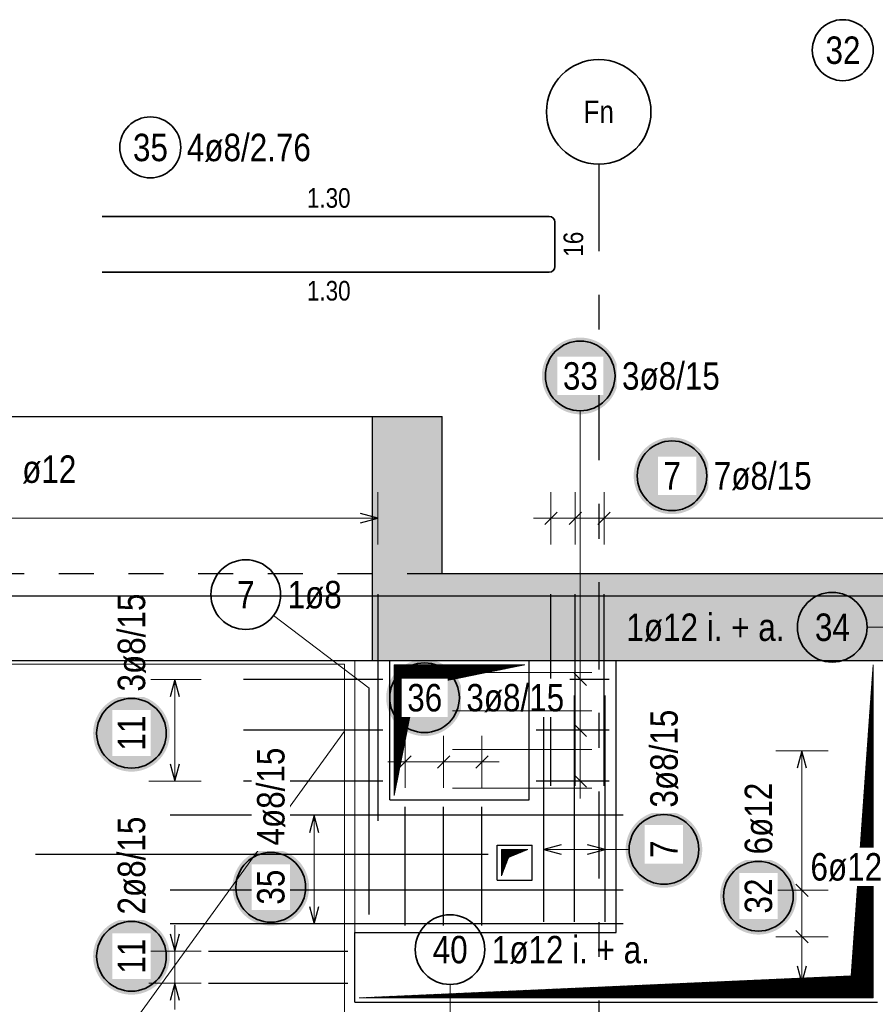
# Model space of a CAD drawing. Header units: millimetres. Extents: x -16 to 44.7, y 0 to 21.2.
# Tile 20 of 49: x 16.4 to 18.8, y 8.5 to 11.3. Entities that reach past the tile are written whole.
import ezdxf
from ezdxf.enums import TextEntityAlignment as Align

# ---------------------------------------------------------------- set-up
doc = ezdxf.new("R2010")
doc.units = ezdxf.units.MM
doc.linetypes.add('DASHDOTX2', pattern=[2, 1, -0.5, 0, -0.5])
doc.linetypes.add('HIDDEN', pattern=[0.375, 0.25, -0.125])
doc.layers.add('nplo Bewehrung', color=7, linetype='Continuous', lineweight=20)
doc.styles.add('Arial Narrow', font='ARIALN.TTF')
pattern_1 = [(45, (0, 0), (-0.00183847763, 0.00183847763), [])]

msp = doc.modelspace()

# ---------------------------------------------------------------- hatches: boundary and pattern name
at = {"lineweight": 25, "true_color": 0xffffff}
for points in [[(18.07799, 10.272611), (18.077923, 10.27645), (18.077722, 10.280284), (18.077387, 10.284109), (18.076919, 10.28792), (18.076319, 10.291713), (18.075586, 10.295482), (18.074722, 10.299223), (18.073729, 10.302931), (18.072606, 10.306603), (18.071356, 10.310234), (18.06998, 10.313818), (18.06848, 10.317352), (18.066857, 10.320832), (18.065114, 10.324253), (18.063253, 10.327611), (18.061275, 10.330902), (18.059184, 10.334123), (18.056982, 10.337268), (18.054671, 10.340334), (18.052255, 10.343318), (18.049736, 10.346216), (18.047117, 10.349024), (18.044402, 10.351739), (18.041594, 10.354357), (18.038697, 10.356876), (18.035713, 10.359292), (18.032646, 10.361603), (18.029501, 10.363805), (18.026281, 10.365897), (18.02299, 10.367874), (18.019632, 10.369736), (18.016211, 10.371479), (18.012731, 10.373101), (18.009197, 10.374602), (18.005612, 10.375977), (18.001982, 10.377228), (17.99831, 10.37835), (17.994601, 10.379344), (17.99086, 10.380208), (17.987091, 10.38094), (17.983299, 10.381541), (17.979488, 10.382009), (17.975663, 10.382343), (17.971829, 10.382544), (17.96799, 10.382611), (17.964151, 10.382544), (17.960317, 10.382343), (17.956492, 10.382009), (17.952681, 10.381541), (17.948889, 10.38094), (17.94512, 10.380208), (17.941379, 10.379344), (17.93767, 10.37835), (17.933998, 10.377228), (17.930368, 10.375977), (17.926783, 10.374602), (17.923249, 10.373101), (17.919769, 10.371479), (17.916348, 10.369736), (17.91299, 10.367874), (17.909699, 10.365897), (17.906479, 10.363805), (17.903334, 10.361603), (17.900267, 10.359292), (17.897283, 10.356876), (17.894386, 10.354357), (17.891578, 10.351739), (17.888863, 10.349024), (17.886244, 10.346216), (17.883725, 10.343318), (17.881309, 10.340334), (17.878998, 10.337268), (17.876796, 10.334123), (17.874705, 10.330902), (17.872727, 10.327611), (17.870866, 10.324253), (17.869123, 10.320832), (17.8675, 10.317352), (17.866, 10.313818), (17.864624, 10.310234), (17.863374, 10.306603), (17.862251, 10.302931), (17.861257, 10.299223), (17.860394, 10.295482), (17.859661, 10.291713), (17.85906, 10.28792), (17.858593, 10.284109), (17.858258, 10.280284), (17.858057, 10.27645), (17.85799, 10.272611), (17.858057, 10.268772), (17.858258, 10.264938), (17.858593, 10.261113), (17.85906, 10.257302), (17.859661, 10.25351), (17.860394, 10.249741), (17.861257, 10.246), (17.862251, 10.242291), (17.863374, 10.238619), (17.864624, 10.234989), (17.866, 10.231405), (17.8675, 10.22787), (17.869123, 10.22439), (17.870866, 10.220969), (17.872727, 10.217611), (17.874705, 10.21432), (17.876796, 10.2111), (17.878998, 10.207955), (17.881309, 10.204889), (17.883725, 10.201905), (17.886244, 10.199007), (17.888863, 10.196199), (17.891578, 10.193484), (17.894386, 10.190865), (17.897283, 10.188346), (17.900267, 10.18593), (17.903334, 10.183619), (17.906479, 10.181417), (17.909699, 10.179326), (17.91299, 10.177348), (17.916348, 10.175487), (17.919769, 10.173744), (17.923249, 10.172121), (17.926783, 10.170621), (17.930368, 10.169245), (17.933998, 10.167995), (17.93767, 10.166872), (17.941379, 10.165879), (17.94512, 10.165015), (17.948889, 10.164282), (17.952681, 10.163682), (17.956492, 10.163214), (17.960317, 10.162879), (17.964151, 10.162678), (17.96799, 10.162611), (17.971829, 10.162678), (17.975663, 10.162879), (17.979488, 10.163214), (17.983299, 10.163682), (17.987091, 10.164282), (17.99086, 10.165015), (17.994601, 10.165879), (17.99831, 10.166872), (18.001982, 10.167995), (18.005612, 10.169245), (18.009197, 10.170621), (18.012731, 10.172121), (18.016211, 10.173744), (18.019632, 10.175487), (18.02299, 10.177348), (18.026281, 10.179326), (18.029501, 10.181417), (18.032646, 10.183619), (18.035713, 10.18593), (18.038697, 10.188346), (18.041594, 10.190865), (18.044402, 10.193484), (18.047117, 10.196199), (18.049736, 10.199007), (18.052255, 10.201905), (18.054671, 10.204889), (18.056982, 10.207955), (18.059184, 10.2111), (18.061275, 10.21432), (18.063253, 10.217611), (18.065114, 10.220969), (18.066857, 10.22439), (18.06848, 10.22787), (18.06998, 10.231405), (18.071356, 10.234989), (18.072606, 10.238619), (18.073729, 10.242291), (18.074722, 10.246), (18.075586, 10.249741), (18.076319, 10.25351), (18.076919, 10.257302), (18.077387, 10.261113), (18.077722, 10.264938)], [(18.341532, 9.986055), (18.341465, 9.989894), (18.341264, 9.993728), (18.340929, 9.997553), (18.340461, 10.001364), (18.33986, 10.005157), (18.339128, 10.008926), (18.338264, 10.012667), (18.33727, 10.016375), (18.336148, 10.020047), (18.334898, 10.023677), (18.333522, 10.027262), (18.332022, 10.030796), (18.330399, 10.034276), (18.328656, 10.037697), (18.326794, 10.041055), (18.324817, 10.044346), (18.322726, 10.047566), (18.320523, 10.050712), (18.318213, 10.053778), (18.315796, 10.056762), (18.313278, 10.05966), (18.310659, 10.062468), (18.307944, 10.065183), (18.305136, 10.067801), (18.302238, 10.07032), (18.299254, 10.072736), (18.296188, 10.075047), (18.293043, 10.077249), (18.289823, 10.079341), (18.286532, 10.081318), (18.283173, 10.08318), (18.279752, 10.084923), (18.276273, 10.086545), (18.272738, 10.088045), (18.269154, 10.089421), (18.265523, 10.090671), (18.261852, 10.091794), (18.258143, 10.092788), (18.254402, 10.093652), (18.250633, 10.094384), (18.246841, 10.094985), (18.24303, 10.095453), (18.239205, 10.095787), (18.235371, 10.095988), (18.231532, 10.096055), (18.227693, 10.095988), (18.223858, 10.095787), (18.220033, 10.095453), (18.216223, 10.094985), (18.21243, 10.094384), (18.208661, 10.093652), (18.20492, 10.092788), (18.201211, 10.091794), (18.19754, 10.090671), (18.193909, 10.089421), (18.190325, 10.088045), (18.186791, 10.086545), (18.183311, 10.084923), (18.17989, 10.08318), (18.176532, 10.081318), (18.17324, 10.079341), (18.17002, 10.077249), (18.166875, 10.075047), (18.163809, 10.072736), (18.160825, 10.07032), (18.157927, 10.067801), (18.155119, 10.065183), (18.152404, 10.062468), (18.149786, 10.05966), (18.147267, 10.056762), (18.14485, 10.053778), (18.14254, 10.050712), (18.140337, 10.047566), (18.138246, 10.044346), (18.136269, 10.041055), (18.134407, 10.037697), (18.132664, 10.034276), (18.131042, 10.030796), (18.129541, 10.027262), (18.128165, 10.023677), (18.126915, 10.020047), (18.125793, 10.016375), (18.124799, 10.012667), (18.123935, 10.008926), (18.123203, 10.005157), (18.122602, 10.001364), (18.122134, 9.997553), (18.1218, 9.993728), (18.121599, 9.989894), (18.121532, 9.986055), (18.121599, 9.982216), (18.1218, 9.978382), (18.122134, 9.974557), (18.122602, 9.970746), (18.123203, 9.966954), (18.123935, 9.963185), (18.124799, 9.959444), (18.125793, 9.955735), (18.126915, 9.952063), (18.128165, 9.948433), (18.129541, 9.944849), (18.131042, 9.941314), (18.132664, 9.937834), (18.134407, 9.934413), (18.136269, 9.931055), (18.138246, 9.927764), (18.140337, 9.924544), (18.14254, 9.921399), (18.14485, 9.918333), (18.147267, 9.915349), (18.149786, 9.912451), (18.152404, 9.909643), (18.155119, 9.906928), (18.157927, 9.904309), (18.160825, 9.90179), (18.163809, 9.899374), (18.166875, 9.897063), (18.17002, 9.894861), (18.17324, 9.89277), (18.176532, 9.890792), (18.17989, 9.888931), (18.183311, 9.887188), (18.186791, 9.885565), (18.190325, 9.884065), (18.193909, 9.882689), (18.19754, 9.881439), (18.201211, 9.880316), (18.20492, 9.879323), (18.208661, 9.878459), (18.21243, 9.877726), (18.216223, 9.877126), (18.220033, 9.876658), (18.223858, 9.876323), (18.227693, 9.876122), (18.231532, 9.876055), (18.235371, 9.876122), (18.239205, 9.876323), (18.24303, 9.876658), (18.246841, 9.877126), (18.250633, 9.877726), (18.254402, 9.878459), (18.258143, 9.879323), (18.261852, 9.880316), (18.265523, 9.881439), (18.269154, 9.882689), (18.272738, 9.884065), (18.276273, 9.885565), (18.279752, 9.887188), (18.283173, 9.888931), (18.286532, 9.890792), (18.289823, 9.89277), (18.293043, 9.894861), (18.296188, 9.897063), (18.299254, 9.899374), (18.302238, 9.90179), (18.305136, 9.904309), (18.307944, 9.906928), (18.310659, 9.909643), (18.313278, 9.912451), (18.315796, 9.915349), (18.318213, 9.918333), (18.320523, 9.921399), (18.322726, 9.924544), (18.324817, 9.927764), (18.326794, 9.931055), (18.328656, 9.934413), (18.330399, 9.937834), (18.332022, 9.941314), (18.333522, 9.944849), (18.334898, 9.948433), (18.336148, 9.952063), (18.33727, 9.955735), (18.338264, 9.959444), (18.339128, 9.963185), (18.33986, 9.966954), (18.340461, 9.970746), (18.340929, 9.974557), (18.341264, 9.978382)], [(17.631043, 9.349265), (17.630976, 9.353104), (17.630775, 9.356938), (17.630441, 9.360763), (17.629973, 9.364574), (17.629372, 9.368366), (17.62864, 9.372135), (17.627776, 9.375876), (17.626782, 9.379585), (17.62566, 9.383256), (17.624409, 9.386887), (17.623034, 9.390471), (17.621533, 9.394006), (17.619911, 9.397485), (17.618168, 9.400906), (17.616306, 9.404265), (17.614329, 9.407556), (17.612237, 9.410776), (17.610035, 9.413921), (17.607724, 9.416987), (17.605308, 9.419971), (17.602789, 9.422869), (17.600171, 9.425677), (17.597456, 9.428392), (17.594648, 9.431011), (17.59175, 9.433529), (17.588766, 9.435946), (17.5857, 9.438256), (17.582555, 9.440459), (17.579334, 9.44255), (17.576043, 9.444527), (17.572685, 9.446389), (17.569264, 9.448132), (17.565784, 9.449755), (17.56225, 9.451255), (17.558666, 9.452631), (17.555035, 9.453881), (17.551363, 9.455003), (17.547655, 9.455997), (17.543914, 9.456861), (17.540145, 9.457593), (17.536352, 9.458194), (17.532541, 9.458662), (17.528717, 9.458997), (17.524882, 9.459198), (17.521043, 9.459265), (17.517204, 9.459198), (17.51337, 9.458997), (17.509545, 9.458662), (17.505734, 9.458194), (17.501942, 9.457593), (17.498173, 9.456861), (17.494432, 9.455997), (17.490723, 9.455003), (17.487051, 9.453881), (17.483421, 9.452631), (17.479837, 9.451255), (17.476302, 9.449755), (17.472822, 9.448132), (17.469401, 9.446389), (17.466043, 9.444527), (17.462752, 9.44255), (17.459532, 9.440459), (17.456387, 9.438256), (17.453321, 9.435946), (17.450337, 9.433529), (17.447439, 9.431011), (17.444631, 9.428392), (17.441916, 9.425677), (17.439297, 9.422869), (17.436778, 9.419971), (17.434362, 9.416987), (17.432051, 9.413921), (17.429849, 9.410776), (17.427758, 9.407556), (17.425781, 9.404265), (17.423919, 9.400906), (17.422176, 9.397485), (17.420553, 9.394006), (17.419053, 9.390471), (17.417677, 9.386887), (17.416427, 9.383256), (17.415305, 9.379585), (17.414311, 9.375876), (17.413447, 9.372135), (17.412714, 9.368366), (17.412114, 9.364574), (17.411646, 9.360763), (17.411311, 9.356938), (17.41111, 9.353104), (17.411043, 9.349265), (17.41111, 9.345426), (17.411311, 9.341591), (17.411646, 9.337766), (17.412114, 9.333956), (17.412714, 9.330163), (17.413447, 9.326394), (17.414311, 9.322653), (17.415305, 9.318944), (17.416427, 9.315273), (17.417677, 9.311642), (17.419053, 9.308058), (17.420553, 9.304524), (17.422176, 9.301044), (17.423919, 9.297623), (17.425781, 9.294265), (17.427758, 9.290973), (17.429849, 9.287753), (17.432051, 9.284608), (17.434362, 9.281542), (17.436778, 9.278558), (17.439297, 9.27566), (17.441916, 9.272852), (17.444631, 9.270137), (17.447439, 9.267519), (17.450337, 9.265), (17.453321, 9.262583), (17.456387, 9.260273), (17.459532, 9.25807), (17.462752, 9.255979), (17.466043, 9.254002), (17.469401, 9.25214), (17.472822, 9.250397), (17.476302, 9.248775), (17.479837, 9.247274), (17.483421, 9.245898), (17.487051, 9.244648), (17.490723, 9.243526), (17.494432, 9.242532), (17.498173, 9.241668), (17.501942, 9.240936), (17.505734, 9.240335), (17.509545, 9.239867), (17.51337, 9.239533), (17.517204, 9.239332), (17.521043, 9.239265), (17.524882, 9.239332), (17.528717, 9.239533), (17.532541, 9.239867), (17.536352, 9.240335), (17.540145, 9.240936), (17.543914, 9.241668), (17.547655, 9.242532), (17.551363, 9.243526), (17.555035, 9.244648), (17.558666, 9.245898), (17.56225, 9.247274), (17.565784, 9.248775), (17.569264, 9.250397), (17.572685, 9.25214), (17.576043, 9.254002), (17.579334, 9.255979), (17.582555, 9.25807), (17.5857, 9.260273), (17.588766, 9.262583), (17.59175, 9.265), (17.594648, 9.267519), (17.597456, 9.270137), (17.600171, 9.272852), (17.602789, 9.27566), (17.605308, 9.278558), (17.607724, 9.281542), (17.610035, 9.284608), (17.612237, 9.287753), (17.614329, 9.290973), (17.616306, 9.294265), (17.618168, 9.297623), (17.619911, 9.301044), (17.621533, 9.304524), (17.623034, 9.308058), (17.624409, 9.311642), (17.62566, 9.315273), (17.626782, 9.318944), (17.627776, 9.322653), (17.62864, 9.326394), (17.629372, 9.330163), (17.629973, 9.333956), (17.630441, 9.337766), (17.630775, 9.341591)], [(16.7896, 9.247152), (16.789532, 9.250991), (16.789332, 9.254825), (16.788997, 9.25865), (16.788529, 9.262461), (16.787928, 9.266253), (16.787196, 9.270022), (16.786332, 9.273763), (16.785338, 9.277472), (16.784216, 9.281143), (16.782966, 9.284774), (16.78159, 9.288358), (16.78009, 9.291893), (16.778467, 9.295372), (16.776724, 9.298793), (16.774862, 9.302152), (16.772885, 9.305443), (16.770794, 9.308663), (16.768591, 9.311808), (16.766281, 9.314874), (16.763864, 9.317858), (16.761345, 9.320756), (16.758727, 9.323564), (16.756012, 9.326279), (16.753204, 9.328897), (16.750306, 9.331416), (16.747322, 9.333833), (16.744256, 9.336143), (16.741111, 9.338346), (16.737891, 9.340437), (16.7346, 9.342414), (16.731241, 9.344276), (16.72782, 9.346019), (16.724341, 9.347642), (16.720806, 9.349142), (16.717222, 9.350518), (16.713591, 9.351768), (16.70992, 9.35289), (16.706211, 9.353884), (16.70247, 9.354748), (16.698701, 9.35548), (16.694909, 9.356081), (16.691098, 9.356549), (16.687273, 9.356884), (16.683438, 9.357085), (16.6796, 9.357152), (16.675761, 9.357085), (16.671926, 9.356884), (16.668101, 9.356549), (16.66429, 9.356081), (16.660498, 9.35548), (16.656729, 9.354748), (16.652988, 9.353884), (16.649279, 9.35289), (16.645608, 9.351768), (16.641977, 9.350518), (16.638393, 9.349142), (16.634858, 9.347642), (16.631379, 9.346019), (16.627958, 9.344276), (16.6246, 9.342414), (16.621308, 9.340437), (16.618088, 9.338346), (16.614943, 9.336143), (16.611877, 9.333833), (16.608893, 9.331416), (16.605995, 9.328897), (16.603187, 9.326279), (16.600472, 9.323564), (16.597854, 9.320756), (16.595335, 9.317858), (16.592918, 9.314874), (16.590608, 9.311808), (16.588405, 9.308663), (16.586314, 9.305443), (16.584337, 9.302152), (16.582475, 9.298793), (16.580732, 9.295372), (16.579109, 9.291893), (16.577609, 9.288358), (16.576233, 9.284774), (16.574983, 9.281143), (16.573861, 9.277472), (16.572867, 9.273763), (16.572003, 9.270022), (16.571271, 9.266253), (16.57067, 9.262461), (16.570202, 9.25865), (16.569867, 9.254825), (16.569667, 9.250991), (16.5696, 9.247152), (16.569667, 9.243313), (16.569867, 9.239478), (16.570202, 9.235653), (16.57067, 9.231843), (16.571271, 9.22805), (16.572003, 9.224281), (16.572867, 9.22054), (16.573861, 9.216831), (16.574983, 9.21316), (16.576233, 9.209529), (16.577609, 9.205945), (16.579109, 9.202411), (16.580732, 9.198931), (16.582475, 9.19551), (16.584337, 9.192152), (16.586314, 9.18886), (16.588405, 9.18564), (16.590608, 9.182495), (16.592918, 9.179429), (16.595335, 9.176445), (16.597854, 9.173547), (16.600472, 9.170739), (16.603187, 9.168024), (16.605995, 9.165406), (16.608893, 9.162887), (16.611877, 9.16047), (16.614943, 9.15816), (16.618088, 9.155957), (16.621308, 9.153866), (16.6246, 9.151889), (16.627958, 9.150027), (16.631379, 9.148284), (16.634858, 9.146662), (16.638393, 9.145161), (16.641977, 9.143785), (16.645608, 9.142535), (16.649279, 9.141413), (16.652988, 9.140419), (16.656729, 9.139555), (16.660498, 9.138823), (16.66429, 9.138222), (16.668101, 9.137754), (16.671926, 9.13742), (16.675761, 9.137219), (16.6796, 9.137152), (16.683438, 9.137219), (16.687273, 9.13742), (16.691098, 9.137754), (16.694909, 9.138222), (16.698701, 9.138823), (16.70247, 9.139555), (16.706211, 9.140419), (16.70992, 9.141413), (16.713591, 9.142535), (16.717222, 9.143785), (16.720806, 9.145161), (16.724341, 9.146662), (16.72782, 9.148284), (16.731241, 9.150027), (16.7346, 9.151889), (16.737891, 9.153866), (16.741111, 9.155957), (16.744256, 9.15816), (16.747322, 9.16047), (16.750306, 9.162887), (16.753204, 9.165406), (16.756012, 9.168024), (16.758727, 9.170739), (16.761345, 9.173547), (16.763864, 9.176445), (16.766281, 9.179429), (16.768591, 9.182495), (16.770794, 9.18564), (16.772885, 9.18886), (16.774862, 9.192152), (16.776724, 9.19551), (16.778467, 9.198931), (16.78009, 9.202411), (16.78159, 9.205945), (16.782966, 9.209529), (16.784216, 9.21316), (16.785338, 9.216831), (16.786332, 9.22054), (16.787196, 9.224281), (16.787928, 9.22805), (16.788529, 9.231843), (16.788997, 9.235653), (16.789332, 9.239478)], [(18.318393, 8.914004), (18.318326, 8.917843), (18.318125, 8.921677), (18.31779, 8.925502), (18.317322, 8.929313), (18.316721, 8.933105), (18.315989, 8.936874), (18.315125, 8.940615), (18.314131, 8.944324), (18.313009, 8.947996), (18.311759, 8.951626), (18.310383, 8.95521), (18.308883, 8.958745), (18.30726, 8.962224), (18.305517, 8.965646), (18.303655, 8.969004), (18.301678, 8.972295), (18.299587, 8.975515), (18.297384, 8.97866), (18.295074, 8.981726), (18.292657, 8.98471), (18.290138, 8.987608), (18.28752, 8.990416), (18.284805, 8.993131), (18.281997, 8.99575), (18.279099, 8.998269), (18.276115, 9.000685), (18.273049, 9.002996), (18.269904, 9.005198), (18.266684, 9.007289), (18.263393, 9.009266), (18.260034, 9.011128), (18.256613, 9.012871), (18.253134, 9.014494), (18.249599, 9.015994), (18.246015, 9.01737), (18.242384, 9.01862), (18.238713, 9.019742), (18.235004, 9.020736), (18.231263, 9.0216), (18.227494, 9.022333), (18.223702, 9.022933), (18.219891, 9.023401), (18.216066, 9.023736), (18.212232, 9.023937), (18.208393, 9.024004), (18.204554, 9.023937), (18.200719, 9.023736), (18.196894, 9.023401), (18.193084, 9.022933), (18.189291, 9.022333), (18.185522, 9.0216), (18.181781, 9.020736), (18.178072, 9.019742), (18.174401, 9.01862), (18.17077, 9.01737), (18.167186, 9.015994), (18.163652, 9.014494), (18.160172, 9.012871), (18.156751, 9.011128), (18.153393, 9.009266), (18.150101, 9.007289), (18.146881, 9.005198), (18.143736, 9.002996), (18.14067, 9.000685), (18.137686, 8.998269), (18.134788, 8.99575), (18.13198, 8.993131), (18.129265, 8.990416), (18.126647, 8.987608), (18.124128, 8.98471), (18.121711, 8.981726), (18.119401, 8.97866), (18.117198, 8.975515), (18.115107, 8.972295), (18.11313, 8.969004), (18.111268, 8.965646), (18.109525, 8.962224), (18.107903, 8.958745), (18.106402, 8.95521), (18.105026, 8.951626), (18.103776, 8.947996), (18.102654, 8.944324), (18.10166, 8.940615), (18.100796, 8.936874), (18.100064, 8.933105), (18.099463, 8.929313), (18.098995, 8.925502), (18.098661, 8.921677), (18.09846, 8.917843), (18.098393, 8.914004), (18.09846, 8.910165), (18.098661, 8.90633), (18.098995, 8.902506), (18.099463, 8.898695), (18.100064, 8.894902), (18.100796, 8.891133), (18.10166, 8.887392), (18.102654, 8.883684), (18.103776, 8.880012), (18.105026, 8.876381), (18.106402, 8.872797), (18.107903, 8.869263), (18.109525, 8.865783), (18.111268, 8.862362), (18.11313, 8.859004), (18.115107, 8.855713), (18.117198, 8.852492), (18.119401, 8.849347), (18.121711, 8.846281), (18.124128, 8.843297), (18.126647, 8.840399), (18.129265, 8.837591), (18.13198, 8.834876), (18.134788, 8.832258), (18.137686, 8.829739), (18.14067, 8.827322), (18.143736, 8.825012), (18.146881, 8.82281), (18.150101, 8.820718), (18.153393, 8.818741), (18.156751, 8.816879), (18.160172, 8.815136), (18.163652, 8.813514), (18.167186, 8.812013), (18.17077, 8.810637), (18.174401, 8.809387), (18.178072, 8.808265), (18.181781, 8.807271), (18.185522, 8.806407), (18.189291, 8.805675), (18.193084, 8.805074), (18.196894, 8.804606), (18.200719, 8.804272), (18.204554, 8.804071), (18.208393, 8.804004), (18.212232, 8.804071), (18.216066, 8.804272), (18.219891, 8.804606), (18.223702, 8.805074), (18.227494, 8.805675), (18.231263, 8.806407), (18.235004, 8.807271), (18.238713, 8.808265), (18.242384, 8.809387), (18.246015, 8.810637), (18.249599, 8.812013), (18.253134, 8.813514), (18.256613, 8.815136), (18.260034, 8.816879), (18.263393, 8.818741), (18.266684, 8.820718), (18.269904, 8.82281), (18.273049, 8.825012), (18.276115, 8.827322), (18.279099, 8.829739), (18.281997, 8.832258), (18.284805, 8.834876), (18.28752, 8.837591), (18.290138, 8.840399), (18.292657, 8.843297), (18.295074, 8.846281), (18.297384, 8.849347), (18.299587, 8.852492), (18.301678, 8.855713), (18.303655, 8.859004), (18.305517, 8.862362), (18.30726, 8.865783), (18.308883, 8.869263), (18.310383, 8.872797), (18.311759, 8.876381), (18.313009, 8.880012), (18.314131, 8.883684), (18.315125, 8.887392), (18.315989, 8.891133), (18.316721, 8.894902), (18.317322, 8.898695), (18.31779, 8.902506), (18.318125, 8.90633)], [(17.1896, 8.805153), (17.189532, 8.808992), (17.189332, 8.812827), (17.188997, 8.816651), (17.188529, 8.820462), (17.187928, 8.824255), (17.187196, 8.828024), (17.186332, 8.831765), (17.185338, 8.835473), (17.184216, 8.839145), (17.182966, 8.842776), (17.18159, 8.84636), (17.18009, 8.849894), (17.178467, 8.853374), (17.176724, 8.856795), (17.174862, 8.860153), (17.172885, 8.863444), (17.170794, 8.866665), (17.168591, 8.86981), (17.166281, 8.872876), (17.163864, 8.87586), (17.161345, 8.878758), (17.158727, 8.881566), (17.156012, 8.884281), (17.153204, 8.886899), (17.150306, 8.889418), (17.147322, 8.891835), (17.144256, 8.894145), (17.141111, 8.896347), (17.137891, 8.898439), (17.1346, 8.900416), (17.131241, 8.902278), (17.12782, 8.904021), (17.124341, 8.905643), (17.120806, 8.907144), (17.117222, 8.90852), (17.113591, 8.90977), (17.10992, 8.910892), (17.106211, 8.911886), (17.10247, 8.91275), (17.098701, 8.913482), (17.094909, 8.914083), (17.091098, 8.914551), (17.087273, 8.914885), (17.083438, 8.915086), (17.0796, 8.915153), (17.075761, 8.915086), (17.071926, 8.914885), (17.068101, 8.914551), (17.06429, 8.914083), (17.060498, 8.913482), (17.056729, 8.91275), (17.052988, 8.911886), (17.049279, 8.910892), (17.045608, 8.90977), (17.041977, 8.90852), (17.038393, 8.907144), (17.034858, 8.905643), (17.031379, 8.904021), (17.027958, 8.902278), (17.0246, 8.900416), (17.021308, 8.898439), (17.018088, 8.896347), (17.014943, 8.894145), (17.011877, 8.891835), (17.008893, 8.889418), (17.005995, 8.886899), (17.003187, 8.884281), (17.000472, 8.881566), (16.997854, 8.878758), (16.995335, 8.87586), (16.992918, 8.872876), (16.990608, 8.86981), (16.988405, 8.866665), (16.986314, 8.863444), (16.984337, 8.860153), (16.982475, 8.856795), (16.980732, 8.853374), (16.979109, 8.849894), (16.977609, 8.84636), (16.976233, 8.842776), (16.974983, 8.839145), (16.973861, 8.835473), (16.972867, 8.831765), (16.972003, 8.828024), (16.971271, 8.824255), (16.97067, 8.820462), (16.970202, 8.816651), (16.969867, 8.812827), (16.969667, 8.808992), (16.9696, 8.805153), (16.969667, 8.801314), (16.969867, 8.79748), (16.970202, 8.793655), (16.97067, 8.789844), (16.971271, 8.786052), (16.972003, 8.782283), (16.972867, 8.778542), (16.973861, 8.774833), (16.974983, 8.771161), (16.976233, 8.767531), (16.977609, 8.763947), (16.979109, 8.760412), (16.980732, 8.756933), (16.982475, 8.753511), (16.984337, 8.750153), (16.986314, 8.746862), (16.988405, 8.743642), (16.990608, 8.740497), (16.992918, 8.737431), (16.995335, 8.734447), (16.997854, 8.731549), (17.000472, 8.728741), (17.003187, 8.726026), (17.005995, 8.723407), (17.008893, 8.720888), (17.011877, 8.718472), (17.014943, 8.716161), (17.018088, 8.713959), (17.021308, 8.711868), (17.0246, 8.709891), (17.027958, 8.708029), (17.031379, 8.706286), (17.034858, 8.704663), (17.038393, 8.703163), (17.041977, 8.701787), (17.045608, 8.700537), (17.049279, 8.699415), (17.052988, 8.698421), (17.056729, 8.697557), (17.060498, 8.696824), (17.06429, 8.696224), (17.068101, 8.695756), (17.071926, 8.695421), (17.075761, 8.69522), (17.0796, 8.695153), (17.083438, 8.69522), (17.087273, 8.695421), (17.091098, 8.695756), (17.094909, 8.696224), (17.098701, 8.696824), (17.10247, 8.697557), (17.106211, 8.698421), (17.10992, 8.699415), (17.113591, 8.700537), (17.117222, 8.701787), (17.120806, 8.703163), (17.124341, 8.704663), (17.12782, 8.706286), (17.131241, 8.708029), (17.1346, 8.709891), (17.137891, 8.711868), (17.141111, 8.713959), (17.144256, 8.716161), (17.147322, 8.718472), (17.150306, 8.720888), (17.153204, 8.723407), (17.156012, 8.726026), (17.158727, 8.728741), (17.161345, 8.731549), (17.163864, 8.734447), (17.166281, 8.737431), (17.168591, 8.740497), (17.170794, 8.743642), (17.172885, 8.746862), (17.174862, 8.750153), (17.176724, 8.753511), (17.178467, 8.756933), (17.18009, 8.760412), (17.18159, 8.763947), (17.182966, 8.767531), (17.184216, 8.771161), (17.185338, 8.774833), (17.186332, 8.778542), (17.187196, 8.782283), (17.187928, 8.786052), (17.188529, 8.789844), (17.188997, 8.793655), (17.189332, 8.79748)], [(18.5896, 8.779653), (18.589532, 8.783492), (18.589332, 8.787327), (18.588997, 8.791152), (18.588529, 8.794962), (18.587928, 8.798755), (18.587196, 8.802524), (18.586332, 8.806265), (18.585338, 8.809974), (18.584216, 8.813645), (18.582966, 8.817276), (18.58159, 8.82086), (18.58009, 8.824394), (18.578467, 8.827874), (18.576724, 8.831295), (18.574862, 8.834653), (18.572885, 8.837945), (18.570794, 8.841165), (18.568591, 8.84431), (18.566281, 8.847376), (18.563864, 8.85036), (18.561345, 8.853258), (18.558727, 8.856066), (18.556012, 8.858781), (18.553204, 8.861399), (18.550306, 8.863918), (18.547322, 8.866335), (18.544256, 8.868645), (18.541111, 8.870848), (18.537891, 8.872939), (18.5346, 8.874916), (18.531241, 8.876778), (18.52782, 8.878521), (18.524341, 8.880143), (18.520806, 8.881644), (18.517222, 8.88302), (18.513591, 8.88427), (18.50992, 8.885392), (18.506211, 8.886386), (18.50247, 8.88725), (18.498701, 8.887982), (18.494909, 8.888583), (18.491098, 8.889051), (18.487273, 8.889385), (18.483438, 8.889586), (18.4796, 8.889653), (18.475761, 8.889586), (18.471926, 8.889385), (18.468101, 8.889051), (18.46429, 8.888583), (18.460498, 8.887982), (18.456729, 8.88725), (18.452988, 8.886386), (18.449279, 8.885392), (18.445608, 8.88427), (18.441977, 8.88302), (18.438393, 8.881644), (18.434858, 8.880143), (18.431379, 8.878521), (18.427958, 8.876778), (18.4246, 8.874916), (18.421308, 8.872939), (18.418088, 8.870848), (18.414943, 8.868645), (18.411877, 8.866335), (18.408893, 8.863918), (18.405995, 8.861399), (18.403187, 8.858781), (18.400472, 8.856066), (18.397854, 8.853258), (18.395335, 8.85036), (18.392918, 8.847376), (18.390608, 8.84431), (18.388405, 8.841165), (18.386314, 8.837945), (18.384337, 8.834653), (18.382475, 8.831295), (18.380732, 8.827874), (18.379109, 8.824394), (18.377609, 8.82086), (18.376233, 8.817276), (18.374983, 8.813645), (18.373861, 8.809974), (18.372867, 8.806265), (18.372003, 8.802524), (18.371271, 8.798755), (18.37067, 8.794962), (18.370202, 8.791152), (18.369867, 8.787327), (18.369667, 8.783492), (18.3696, 8.779653), (18.369667, 8.775814), (18.369867, 8.77198), (18.370202, 8.768155), (18.37067, 8.764344), (18.371271, 8.760552), (18.372003, 8.756783), (18.372867, 8.753042), (18.373861, 8.749333), (18.374983, 8.745662), (18.376233, 8.742031), (18.377609, 8.738447), (18.379109, 8.734912), (18.380732, 8.731433), (18.382475, 8.728012), (18.384337, 8.724653), (18.386314, 8.721362), (18.388405, 8.718142), (18.390608, 8.714997), (18.392918, 8.711931), (18.395335, 8.708947), (18.397854, 8.706049), (18.400472, 8.703241), (18.403187, 8.700526), (18.405995, 8.697907), (18.408893, 8.695389), (18.411877, 8.692972), (18.414943, 8.690662), (18.418088, 8.688459), (18.421308, 8.686368), (18.4246, 8.684391), (18.427958, 8.682529), (18.431379, 8.680786), (18.434858, 8.679163), (18.438393, 8.677663), (18.441977, 8.676287), (18.445608, 8.675037), (18.449279, 8.673915), (18.452988, 8.672921), (18.456729, 8.672057), (18.460498, 8.671325), (18.46429, 8.670724), (18.468101, 8.670256), (18.471926, 8.669921), (18.475761, 8.66972), (18.4796, 8.669653), (18.483438, 8.66972), (18.487273, 8.669921), (18.491098, 8.670256), (18.494909, 8.670724), (18.498701, 8.671325), (18.50247, 8.672057), (18.506211, 8.672921), (18.50992, 8.673915), (18.513591, 8.675037), (18.517222, 8.676287), (18.520806, 8.677663), (18.524341, 8.679163), (18.52782, 8.680786), (18.531241, 8.682529), (18.5346, 8.684391), (18.537891, 8.686368), (18.541111, 8.688459), (18.544256, 8.690662), (18.547322, 8.692972), (18.550306, 8.695389), (18.553204, 8.697907), (18.556012, 8.700526), (18.558727, 8.703241), (18.561345, 8.706049), (18.563864, 8.708947), (18.566281, 8.711931), (18.568591, 8.714997), (18.570794, 8.718142), (18.572885, 8.721362), (18.574862, 8.724653), (18.576724, 8.728012), (18.578467, 8.731433), (18.58009, 8.734912), (18.58159, 8.738447), (18.582966, 8.742031), (18.584216, 8.745662), (18.585338, 8.749333), (18.586332, 8.753042), (18.587196, 8.756783), (18.587928, 8.760552), (18.588529, 8.764344), (18.588997, 8.768155), (18.589332, 8.77198)], [(16.7896, 8.607153), (16.789532, 8.610992), (16.789332, 8.614827), (16.788997, 8.618652), (16.788529, 8.622463), (16.787928, 8.626255), (16.787196, 8.630024), (16.786332, 8.633765), (16.785338, 8.637474), (16.784216, 8.641145), (16.782966, 8.644776), (16.78159, 8.64836), (16.78009, 8.651895), (16.778467, 8.655374), (16.776724, 8.658795), (16.774862, 8.662153), (16.772885, 8.665445), (16.770794, 8.668665), (16.768591, 8.67181), (16.766281, 8.674876), (16.763864, 8.67786), (16.761345, 8.680758), (16.758727, 8.683566), (16.756012, 8.686281), (16.753204, 8.688899), (16.750306, 8.691418), (16.747322, 8.693835), (16.744256, 8.696145), (16.741111, 8.698348), (16.737891, 8.700439), (16.7346, 8.702416), (16.731241, 8.704278), (16.72782, 8.706021), (16.724341, 8.707643), (16.720806, 8.709144), (16.717222, 8.71052), (16.713591, 8.71177), (16.70992, 8.712892), (16.706211, 8.713886), (16.70247, 8.71475), (16.698701, 8.715482), (16.694909, 8.716083), (16.691098, 8.716551), (16.687273, 8.716886), (16.683438, 8.717086), (16.6796, 8.717153), (16.675761, 8.717086), (16.671926, 8.716886), (16.668101, 8.716551), (16.66429, 8.716083), (16.660498, 8.715482), (16.656729, 8.71475), (16.652988, 8.713886), (16.649279, 8.712892), (16.645608, 8.71177), (16.641977, 8.71052), (16.638393, 8.709144), (16.634858, 8.707643), (16.631379, 8.706021), (16.627958, 8.704278), (16.6246, 8.702416), (16.621308, 8.700439), (16.618088, 8.698348), (16.614943, 8.696145), (16.611877, 8.693835), (16.608893, 8.691418), (16.605995, 8.688899), (16.603187, 8.686281), (16.600472, 8.683566), (16.597854, 8.680758), (16.595335, 8.67786), (16.592918, 8.674876), (16.590608, 8.67181), (16.588405, 8.668665), (16.586314, 8.665445), (16.584337, 8.662153), (16.582475, 8.658795), (16.580732, 8.655374), (16.579109, 8.651895), (16.577609, 8.64836), (16.576233, 8.644776), (16.574983, 8.641145), (16.573861, 8.637474), (16.572867, 8.633765), (16.572003, 8.630024), (16.571271, 8.626255), (16.57067, 8.622463), (16.570202, 8.618652), (16.569867, 8.614827), (16.569667, 8.610992), (16.5696, 8.607153), (16.569667, 8.603315), (16.569867, 8.59948), (16.570202, 8.595655), (16.57067, 8.591844), (16.571271, 8.588052), (16.572003, 8.584283), (16.572867, 8.580542), (16.573861, 8.576833), (16.574983, 8.573162), (16.576233, 8.569531), (16.577609, 8.565947), (16.579109, 8.562412), (16.580732, 8.558933), (16.582475, 8.555512), (16.584337, 8.552153), (16.586314, 8.548862), (16.588405, 8.545642), (16.590608, 8.542497), (16.592918, 8.539431), (16.595335, 8.536447), (16.597854, 8.533549), (16.600472, 8.530741), (16.603187, 8.528026), (16.605995, 8.525408), (16.608893, 8.522889), (16.611877, 8.520472), (16.614943, 8.518162), (16.618088, 8.515959), (16.621308, 8.513868), (16.6246, 8.511891), (16.627958, 8.510029), (16.631379, 8.508286), (16.634858, 8.506663), (16.638393, 8.505163), (16.641977, 8.503787), (16.645608, 8.502537), (16.649279, 8.501415), (16.652988, 8.500421), (16.656729, 8.499557), (16.660498, 8.498825), (16.66429, 8.498224), (16.668101, 8.497756), (16.671926, 8.497421), (16.675761, 8.497221), (16.6796, 8.497153), (16.683438, 8.497221), (16.687273, 8.497421), (16.691098, 8.497756), (16.694909, 8.498224), (16.698701, 8.498825), (16.70247, 8.499557), (16.706211, 8.500421), (16.70992, 8.501415), (16.713591, 8.502537), (16.717222, 8.503787), (16.720806, 8.505163), (16.724341, 8.506663), (16.72782, 8.508286), (16.731241, 8.510029), (16.7346, 8.511891), (16.737891, 8.513868), (16.741111, 8.515959), (16.744256, 8.518162), (16.747322, 8.520472), (16.750306, 8.522889), (16.753204, 8.525408), (16.756012, 8.528026), (16.758727, 8.530741), (16.761345, 8.533549), (16.763864, 8.536447), (16.766281, 8.539431), (16.768591, 8.542497), (16.770794, 8.545642), (16.772885, 8.548862), (16.774862, 8.552153), (16.776724, 8.555512), (16.778467, 8.558933), (16.78009, 8.562412), (16.78159, 8.565947), (16.782966, 8.569531), (16.784216, 8.573162), (16.785338, 8.576833), (16.786332, 8.580542), (16.787196, 8.584283), (16.787928, 8.588052), (16.788529, 8.591844), (16.788997, 8.595655), (16.789332, 8.59948)]]:
    msp.add_hatch(color=7, dxfattribs=at).paths.add_polyline_path(points)
at = {"lineweight": 13, "true_color": 0xd7ffd7}
for points in [[(17.571191, 9.705935), (17.571191, 10.155935), (17.371191, 10.155935), (17.371191, 9.705935)], [(19.571215, 9.525935), (20.020614, 9.525935), (20.020614, 9.705935), (17.371191, 9.705935), (17.371191, 9.455935), (19.571215, 9.455935)]]:
    msp.add_hatch(color=254, dxfattribs=at).paths.add_polyline_path(points)
at = {"lineweight": 13}
h = msp.add_hatch(dxfattribs=at)
h.set_pattern_fill('Mau', color=6, scale=0.01, angle=45, style=0, pattern_type=2)
h.set_pattern_definition(pattern_1)
h.paths.add_polyline_path([(18.808697, 9.443435), (18.746197, 8.550941), (17.333697, 8.488441), (18.808697, 8.488441)])
h = msp.add_hatch(dxfattribs=at)
h.set_pattern_fill('Mau', color=6, scale=0.01, angle=45, style=0, pattern_type=2)
h.set_pattern_definition(pattern_1)
h.paths.add_polyline_path([(17.433847, 9.068441), (17.496347, 9.380935), (17.808847, 9.443435), (17.433847, 9.443435)])
h = msp.add_hatch(dxfattribs=at)
h.set_pattern_fill('Mau', color=6, scale=0.01, angle=45, style=0, pattern_type=2)
h.set_pattern_definition(pattern_1)
h.paths.add_polyline_path([(17.742294, 8.838441), (17.762417, 8.891086), (17.817294, 8.913441), (17.742294, 8.913441)])

# ---------------------------------------------------------------- linework, layer by layer
at = {"color": 3, "linetype": 'DASHDOTX2', "lineweight": 25, "ltscale": 0.25}
msp.add_line((18.021188, 10.88044), (18.021188, 6.190045), dxfattribs=at)
at = {"color": 2, "linetype": 'Continuous', "lineweight": 35}
for p, q in [((17.879229, 10.730204), (16.595229, 10.730204)), ((17.895229, 10.586204), (17.895229, 10.714204)), ((16.595229, 10.570204), (17.879229, 10.570204))]:
    msp.add_line(p, q, dxfattribs=at)
at = {"color": 5, "linetype": 'Continuous', "lineweight": 18}
for p, q in [((17.96799, 10.172611), (17.96799, 9.451935)), ((17.387191, 9.789004), (17.387191, 9.939004)), ((17.883794, 9.939004), (17.883794, 9.789004)), ((17.953794, 9.939004), (17.953794, 9.789004)), ((18.036436, 9.939004), (18.036436, 9.789004)), ((17.387191, 9.864004), (13.925193, 9.864004)), ((17.833794, 9.864004), (19.360214, 9.864004)), ((17.361811, 9.376893), (17.087512, 9.58471)), ((18.791525, 9.551516), (18.876197, 9.551516)), ((17.96799, 9.059941), (17.96799, 9.451935)), ((16.8796, 9.401935), (16.7296, 9.401935)), ((16.8046, 9.109941), (16.8046, 9.401935)), ((17.89299, 9.401935), (18.04299, 9.401935)), ((17.465347, 9.240247), (17.465347, 9.090247)), ((17.57557, 9.240247), (17.57557, 9.090247)), ((17.685794, 9.240247), (17.685794, 9.090247)), ((17.89299, 9.255938), (18.04299, 9.255938)), ((18.6796, 9.19694), (18.5296, 9.19694)), ((18.6046, 8.529941), (18.6046, 9.19694)), ((17.415347, 9.165247), (17.735794, 9.165247)), ((16.7296, 9.109941), (16.8796, 9.109941)), ((17.89299, 9.109941), (18.04299, 9.109941)), ((17.2796, 9.011941), (17.1296, 9.011941)), ((17.2046, 8.699941), (17.2046, 9.011941)), ((17.863794, 8.989004), (17.863794, 8.839004)), ((18.039197, 8.839004), (18.039197, 8.989004)), ((17.863794, 8.914004), (18.039197, 8.914004)), ((18.108393, 8.914004), (18.039197, 8.914004)), ((18.5296, 8.796741), (18.6796, 8.796741)), ((16.8046, 8.696941), (16.8046, 8.454941)), ((17.1296, 8.699941), (17.2796, 8.699941)), ((18.5296, 8.663341), (18.6796, 8.663341)), ((16.7296, 8.621941), (16.8796, 8.621941)), ((16.8796, 8.529941), (16.7296, 8.529941)), ((17.594167, 8.526423), (17.594167, 8.415941)), ((18.5296, 8.529941), (18.6796, 8.529941))]:
    msp.add_line(p, q, dxfattribs=at)
at = {"color": 3, "linetype": 'Continuous', "lineweight": 25}
for p, q in [((15.871191, 10.155935), (17.371191, 10.155935)), ((17.371191, 10.155935), (17.571191, 10.155935)), ((17.371191, 9.705935), (17.371191, 10.155935)), ((17.571191, 9.705935), (17.571191, 10.155935)), ((17.387191, 9.864004), (17.337191, 9.877401)), ((17.337191, 9.850606), (17.387191, 9.864004)), ((17.901472, 9.881681), (17.866117, 9.846326)), ((17.971472, 9.881681), (17.936117, 9.846326)), ((18.054114, 9.881681), (18.018759, 9.846326)), ((17.371191, 9.455935), (17.371191, 9.705935)), ((17.571191, 9.705935), (20.020614, 9.705935)), ((17.387191, 9.645935), (17.387191, 8.995935)), ((17.883794, 9.095935), (17.883794, 9.645935)), ((17.953794, 9.095935), (17.953794, 9.645935)), ((18.036436, 9.095935), (18.036436, 9.645935)), ((17.371191, 9.455935), (19.371215, 9.455935)), ((17.421347, 9.055941), (17.421347, 9.455935)), ((18.071197, 8.675941), (18.071197, 9.455935)), ((17.950312, 9.419612), (17.985668, 9.384257)), ((16.8046, 9.401935), (16.791202, 9.351935)), ((16.817997, 9.351935), (16.8046, 9.401935)), ((17.401347, 9.401935), (17.001347, 9.401935)), ((18.051197, 9.401935), (17.841347, 9.401935)), ((17.361811, 8.726893), (17.361811, 9.376893)), ((17.863794, 8.705941), (17.863794, 9.355941)), ((17.951496, 8.705941), (17.951496, 9.355941)), ((18.039197, 8.705941), (18.039197, 9.355941)), ((17.950312, 9.273615), (17.985668, 9.23826)), ((17.401347, 9.255938), (17.001347, 9.255938)), ((18.051197, 9.255938), (17.841347, 9.255938)), ((17.483024, 9.182924), (17.447669, 9.147569)), ((17.593248, 9.182924), (17.557893, 9.147569)), ((17.703472, 9.182924), (17.668116, 9.147569)), ((18.6046, 9.19694), (18.591202, 9.14694)), ((18.617997, 9.14694), (18.6046, 9.19694)), ((16.791202, 9.159941), (16.8046, 9.109941)), ((16.8046, 9.109941), (16.817997, 9.159941)), ((17.950312, 9.127619), (17.985668, 9.092263)), ((17.401347, 9.109941), (17.001347, 9.109941)), ((18.051197, 9.109941), (17.841347, 9.109941)), ((17.421347, 9.055941), (17.821347, 9.055941)), ((17.465347, 8.695941), (17.465347, 9.035941)), ((17.57557, 8.695941), (17.57557, 9.035941)), ((17.685794, 8.695941), (17.685794, 9.035941)), ((18.091197, 9.011941), (16.791197, 9.011941)), ((17.2046, 9.011941), (17.191202, 8.961941)), ((17.217997, 8.961941), (17.2046, 9.011941)), ((17.729794, 8.925941), (17.829794, 8.925941)), ((17.729794, 8.825941), (17.729794, 8.925941)), ((17.829794, 8.825941), (17.829794, 8.925941)), ((17.913794, 8.927401), (17.863794, 8.914004)), ((17.863794, 8.914004), (17.913794, 8.900606)), ((18.039197, 8.914004), (17.989197, 8.927401)), ((17.989197, 8.900606), (18.039197, 8.914004)), ((17.729794, 8.825941), (17.829794, 8.825941)), ((18.091197, 8.797274), (16.791197, 8.797274)), ((18.586922, 8.814418), (18.622277, 8.779063)), ((17.191202, 8.749941), (17.2046, 8.699941)), ((17.2046, 8.699941), (17.217997, 8.749941)), ((18.091197, 8.699941), (16.791197, 8.699941)), ((17.321197, 8.675941), (18.071197, 8.675941)), ((17.321197, 8.475941), (17.321197, 8.675941)), ((18.586922, 8.681018), (18.622277, 8.645663)), ((16.791202, 8.671941), (16.8046, 8.621941)), ((16.8046, 8.621941), (16.817997, 8.671941)), ((16.901197, 8.621941), (17.301197, 8.621941)), ((18.591202, 8.579941), (18.6046, 8.529941)), ((18.6046, 8.529941), (18.617997, 8.579941)), ((16.8046, 8.529941), (16.791202, 8.479941)), ((16.817997, 8.479941), (16.8046, 8.529941)), ((16.901197, 8.529941), (17.301197, 8.529941)), ((17.321197, 8.475941), (18.821197, 8.475941))]:
    msp.add_line(p, q, dxfattribs=at)
at = {"color": 7, "linetype": 'Continuous', "lineweight": 18}
for p in [(17.291203, 8.440944), (17.291203, 9.445935)]:
    msp.add_line(p, (17.291203, 9.445935), dxfattribs=at)
at = {"color": 9, "linetype": 'Continuous', "lineweight": 0}
for p, q in [((17.291203, 8.440944), (17.291203, 9.445935)), ((17.291203, 9.445935), (17.291203, 9.445935)), ((17.321197, 8.675941), (17.321197, 9.455935))]:
    msp.add_line(p, q, dxfattribs=at)
at = {"color": 6, "linetype": 'Continuous', "lineweight": 13}
for p, q in [((17.433847, 9.068441), (17.433847, 9.443435)), ((17.433847, 9.443435), (17.808847, 9.443435)), ((17.496347, 9.380935), (17.808847, 9.443435)), ((18.808697, 9.443435), (18.746197, 8.550941)), ((18.808697, 9.443435), (18.808697, 8.488441)), ((17.433847, 9.068441), (17.496347, 9.380935)), ((17.742294, 8.838441), (17.742294, 8.913441)), ((17.742294, 8.913441), (17.817294, 8.913441)), ((17.762417, 8.891086), (17.817294, 8.913441)), ((17.742294, 8.838441), (17.762417, 8.891086)), ((18.746197, 8.550941), (17.333697, 8.488441)), ((18.808697, 8.488441), (17.333697, 8.488441))]:
    msp.add_line(p, q, dxfattribs=at)
at = {"color": 2, "linetype": 'Continuous', "lineweight": 35}
for centre, radius in [((18.721866, 11.207345), 0.0875), ((18.021188, 11.03044), 0.15), ((16.733566, 10.928251), 0.0875), ((17.96799, 10.272611), 0.1), ((18.231532, 9.986055), 0.1), ((17.007804, 9.645098), 0.1), ((18.691525, 9.551516), 0.1), ((17.521043, 9.349265), 0.1), ((16.6796, 9.247152), 0.1), ((18.208393, 8.914004), 0.1), ((17.0796, 8.805153), 0.1), ((18.4796, 8.779653), 0.1), ((16.6796, 8.607153), 0.1), ((17.594167, 8.626423), 0.1)]:
    msp.add_circle(centre, radius, dxfattribs=at)
for centre, start, end in [((17.879229, 10.714204), 0, 90), ((17.879229, 10.586204), 270, 0)]:
    msp.add_arc(centre, 0.016, start, end, dxfattribs=at)
at = {"layer": 'nplo Bewehrung', "color": 9, "linetype": 'Continuous', "lineweight": 0}
for p, q in [((17.601188, 9.421934), (18.001188, 9.421934)), ((17.601188, 9.200602), (18.001188, 9.200602)), ((17.601188, 9.089935), (18.001188, 9.089935))]:
    msp.add_line(p, q, dxfattribs=at)

# ---------------------------------------------------------------- texts
at = {"color": 3, "lineweight": 25, "style": 'Arial Narrow'}
msp.add_text('Fn', height=0.065, dxfattribs=at).set_placement((18.021188, 11.03044), align=Align.MIDDLE_CENTER)
at = {"color": 2, "lineweight": 35, "char_height": 0.07875, "attachment_point": 1, "line_spacing_factor": 0.9, "style": 'Arial Narrow'}
for s, insert in [('32', (18.672254, 11.24672)), ('35', (16.683953, 10.967626)), ('4ø8/2.76', (16.838566, 10.967626)), ('ø12', (16.365882, 10.044538)), ('7', (16.982998, 9.684473)), ('1ø8', (17.127804, 9.684473)), ('1ø12 i. + a.', (18.1006, 9.590891)), ('34', (18.641913, 9.590891)), ('40', (17.544555, 8.665798)), ('1ø12 i. + a.', (17.714167, 8.665798))]:
    msp.add_mtext(s, dxfattribs=dict(at, insert=insert))
at = {"color": 3, "lineweight": 25, "char_height": 0.05625, "attachment_point": 1, "line_spacing_factor": 0.9, "style": 'Arial Narrow'}
for insert in [(17.183354, 10.811454), (17.183354, 10.545204)]:
    msp.add_mtext('1.30', dxfattribs=dict(at, insert=insert))
at = {"color": 3, "lineweight": 25, "insert": (17.920229, 10.614766), "char_height": 0.05625, "attachment_point": 1, "rotation": 90, "line_spacing_factor": 0.9, "style": 'Arial Narrow'}
msp.add_mtext('16', dxfattribs=at)
at = {"color": 2, "lineweight": 35, "insert": (18.351532, 10.02543), "char_height": 0.07875, "attachment_point": 1, "line_spacing_factor": 0.9, "style": 'Arial Narrow', "bg_fill": 3, "box_fill_scale": 1.2, "bg_fill_color": 256, "bg_fill_true_color": 13158600, "bg_fill_transparency": 0}
msp.add_mtext('7ø8/15', dxfattribs=at)
at = {"color": 2, "lineweight": 35, "insert": (16.640225, 8.727153), "char_height": 0.07875, "attachment_point": 1, "rotation": 90, "line_spacing_factor": 0.9, "style": 'Arial Narrow', "bg_fill": 3, "box_fill_scale": 1.2, "bg_fill_color": 256, "bg_fill_true_color": 13158600, "bg_fill_transparency": 0}
msp.add_mtext('2ø8/15', dxfattribs=at)

# ---------------------------------------------------------------- next in the draw order: linework, layer by layer
at = {"color": 3, "linetype": 'Continuous', "lineweight": 25}
msp.add_line((17.703791, 8.899695), (16.403791, 8.899695), dxfattribs=at)

# ---------------------------------------------------------------- next in the draw order: texts
at = {"color": 2, "lineweight": 35, "char_height": 0.07875, "attachment_point": 1, "line_spacing_factor": 0.9, "style": 'Arial Narrow', "bg_fill": 3, "box_fill_scale": 1.2, "bg_fill_color": 256, "bg_fill_true_color": 13158600, "bg_fill_transparency": 0}
for s, insert in [('33', (17.918377, 10.311986)), ('3ø8/15', (18.08799, 10.311986)), ('7', (18.206725, 10.02543)), ('36', (17.471431, 9.38864)), ('3ø8/15', (17.641043, 9.38864)), ('6ø12', (18.629132, 8.903379))]:
    msp.add_mtext(s, dxfattribs=dict(at, insert=insert))
at = {"color": 2, "lineweight": 35, "char_height": 0.07875, "attachment_point": 1, "rotation": 90, "line_spacing_factor": 0.9, "style": 'Arial Narrow', "bg_fill": 3, "box_fill_scale": 1.2, "bg_fill_color": 256, "bg_fill_true_color": 13158600, "bg_fill_transparency": 0}
for s, insert in [('3ø8/15', (16.640225, 9.367152)), ('3ø8/15', (18.169018, 9.034004)), ('11', (16.640225, 9.197539)), ('6ø12', (18.440225, 8.899653)), ('7', (18.169018, 8.889197)), ('32', (18.440225, 8.730041)), ('11', (16.640225, 8.557541))]:
    msp.add_mtext(s, dxfattribs=dict(at, insert=insert))

# ---------------------------------------------------------------- next in the draw order: linework, layer by layer
at = {"color": 3, "linetype": 'HIDDEN', "lineweight": 25, "ltscale": 0.25}
msp.add_line((15.671191, 9.705935), (17.571191, 9.705935), dxfattribs=at)
at = {"color": 3, "linetype": 'Continuous', "lineweight": 25}
for p, q in [((19.271191, 9.640935), (13.871191, 9.640935)), ((15.871191, 9.455935), (17.371191, 9.455935)), ((17.821347, 9.055941), (17.821347, 9.455935))]:
    msp.add_line(p, q, dxfattribs=at)
at = {"color": 7, "linetype": 'Continuous', "lineweight": 18}
for p, q in [((17.291203, 9.445935), (15.131217, 9.445935)), ((15.131217, 6.275944), (17.291203, 9.252964))]:
    msp.add_line(p, q, dxfattribs=at)
at = {"color": 9, "linetype": 'Continuous', "lineweight": 0}
msp.add_line((17.291203, 9.445935), (15.131217, 9.445935), dxfattribs=at)
at = {"layer": 'nplo Bewehrung', "color": 9, "linetype": 'Continuous', "lineweight": 0}
msp.add_line((17.601188, 9.311268), (18.001188, 9.311268), dxfattribs=at)

# ---------------------------------------------------------------- next in the draw order: texts
at = {"color": 2, "lineweight": 35, "char_height": 0.07875, "attachment_point": 1, "rotation": 90, "line_spacing_factor": 0.9, "style": 'Arial Narrow', "bg_fill": 3, "box_fill_scale": 1.2, "bg_fill_color": 256, "bg_fill_true_color": 13158600, "bg_fill_transparency": 0}
for s, insert in [('4ø8/15', (17.040225, 8.925153)), ('35', (17.040225, 8.755541))]:
    msp.add_mtext(s, dxfattribs=dict(at, insert=insert))

doc.saveas('drawing.dxf')
